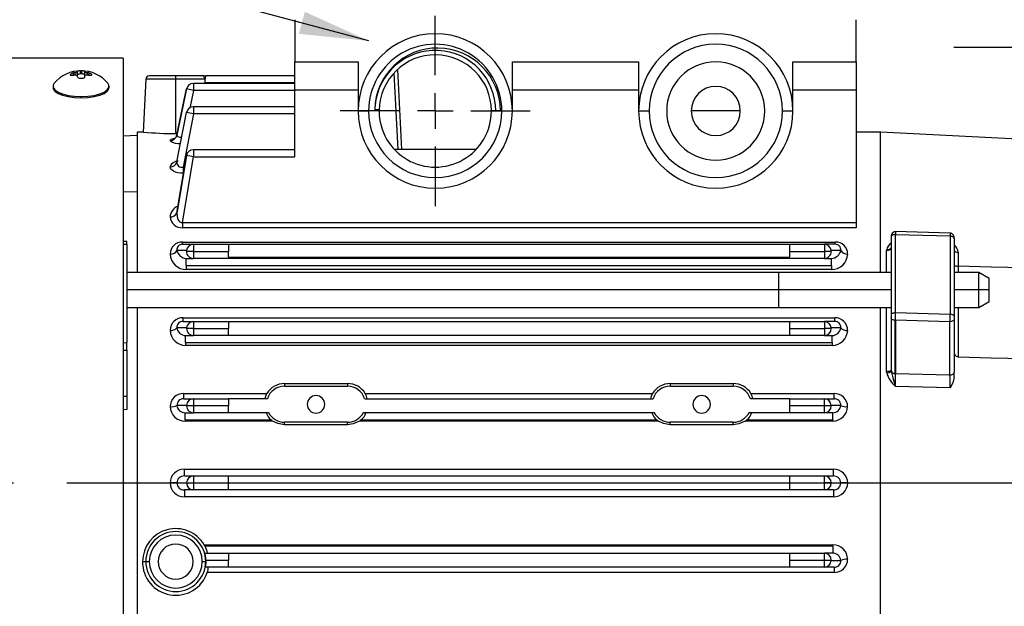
# Model space of a CAD drawing. Header units: inches. Extents: x 0 to 33, y 0 to 25.5.
# Tile 4 of 18: x 7.2 to 12.7, y 8 to 11.3. Entities that reach past the tile are written whole.
import ezdxf

# ---------------------------------------------------------------- set-up
doc = ezdxf.new("R2010")
doc.units = ezdxf.units.IN
doc.header["$LTSCALE"] = 3
doc.header["$MEASUREMENT"] = 0
doc.linetypes.add('CENTERX2', pattern=[0.8, 0.5, -0.1, 0.1, -0.1])
doc.layers.add('CENTER', color=40, linetype='CENTERX2')
doc.layers.add('DIMENSIONS', color=140, linetype='Continuous', lineweight=25)
doc.layers.add('TEXT', color=140, linetype='Continuous', lineweight=25)
doc.styles.add('SLDTEXTSTYLE0', font='TXT', dxfattribs={"width": 0.7})
doc.dimstyles.new('SLDDIMSTYLE0', dxfattribs={"dimtxt": 0.208333, "dimasz": 0.39, "dimexe": 0, "dimexo": 0.0625, "dimgap": 0.052083, "dimtad": 0, "dimtih": 1, "dimtoh": 1, "dimrnd": 1e-09, "dimdsep": 46, "dimtxsty": 'SLDTEXTSTYLE0', "dimsah": 1, "dimcen": 0.09, "dimadec": 0, "dimazin": 2, "dimtfac": 1, "dimtmove": 0, "dimatfit": 0, "dimfxl": 0, "dimfrac": 2, "dimtolj": 1, "dimtzin": 12, "dimarcsym": 0})
doc.dimstyles.new('SLDDIMSTYLE1', dxfattribs={"dimtxt": 0.208333, "dimasz": 0.39, "dimexe": 0, "dimexo": 0.0625, "dimgap": 0.052083, "dimtad": 0, "dimtih": 1, "dimtoh": 1, "dimrnd": 1e-09, "dimzin": 12, "dimdsep": 46, "dimtxsty": 'SLDTEXTSTYLE0', "dimsah": 1, "dimcen": 0.09, "dimadec": 0, "dimazin": 3, "dimtfac": 1, "dimtofl": 0, "dimtmove": 0, "dimatfit": 3, "dimfxl": 0, "dimfrac": 2, "dimtolj": 1, "dimtzin": 12, "dimarcsym": 0})
doc.dimstyles.new('SLDDIMSTYLE3', dxfattribs={"dimtxt": 0.18, "dimasz": 0.39, "dimexe": 0, "dimexo": 0.0625, "dimgap": 0, "dimtad": 0, "dimtih": 1, "dimtoh": 1, "dimdec": 0, "dimrnd": 1e-09, "dimzin": 0, "dimdsep": 46, "dimtxsty": 'Standard', "dimsah": 1, "dimcen": 0.09, "dimadec": 0, "dimazin": 0, "dimtfac": 0.39, "dimtdec": 0, "dimtofl": 0, "dimtmove": 0, "dimatfit": 3, "dimfxl": 0, "dimfrac": 2, "dimtolj": 1, "dimtzin": 0, "dimarcsym": 0})

# ---------------------------------------------------------------- blocks, each defined once
blk = doc.blocks.new('_D_5')
at = {"layer": 'DIMENSIONS'}
for p, q in [((5.3026, 11.2104), (5.3026, 15.2974)), ((13.9837, 11.2704), (13.9837, 15.2974)), ((5.3026, 14.9224), (8.9646, 14.9224)), ((9.2469, 14.9219), (9.1769, 14.9219)), ((9.1769, 14.9219), (9.1769, 14.5906)), ((10.0394, 14.9219), (10.1094, 14.9219)), ((10.1094, 14.9219), (10.1094, 14.5906)), ((13.9837, 14.9224), (10.3217, 14.9224)), ((9.1769, 14.5906), (9.2469, 14.5906)), ((10.1094, 14.5906), (10.0394, 14.5906)), ((13.9837, 9.105), (13.9837, 11.0904)), ((5.3026, 10.5535), (5.3026, 11.0304))]:
    blk.add_line(p, q, dxfattribs=at)
for points in [[(5.3026, 14.9224), (5.6926, 14.8624), (5.6926, 14.9824)], [(13.9837, 14.9224), (13.5937, 14.9824), (13.5937, 14.8624)]]:
    blk.add_solid(points, dxfattribs=at)
at = {"layer": 'DIMENSIONS', "char_height": 0.20833, "attachment_point": 1, "style": 'SLDTEXTSTYLE0'}
for s, insert in [('8.68', (9.3335, 15.2371)), ('220.5', (9.2469, 14.8592))]:
    blk.add_mtext(s, dxfattribs=dict(at, insert=insert))
blk = doc.blocks.new('_D_7')
at = {"layer": 'DIMENSIONS'}
for p, q in [((8.7278, 11.4869), (8.7278, 14.2546)), ((13.0782, 11.2704), (13.0782, 14.2546)), ((8.7278, 13.8796), (10.2244, 13.8796)), ((10.5067, 13.8791), (10.4367, 13.8791)), ((10.4367, 13.8791), (10.4367, 13.5478)), ((11.2992, 13.8791), (11.3692, 13.8791)), ((11.3692, 13.8791), (11.3692, 13.5478)), ((13.0782, 13.8796), (11.5815, 13.8796)), ((10.4367, 13.5478), (10.5067, 13.5478)), ((11.3692, 13.5478), (11.2992, 13.5478)), ((13.0782, 10.6602), (13.0782, 11.0904))]:
    blk.add_line(p, q, dxfattribs=at)
for points in [[(8.7278, 13.8796), (9.1178, 13.8196), (9.1178, 13.9396)], [(13.0782, 13.8796), (12.6882, 13.9396), (12.6882, 13.8196)]]:
    blk.add_solid(points, dxfattribs=at)
at = {"layer": 'DIMENSIONS', "char_height": 0.20833, "attachment_point": 1, "style": 'SLDTEXTSTYLE0'}
for s, insert in [('4.35', (10.5934, 14.1943)), ('110.5', (10.5067, 13.8164))]:
    blk.add_mtext(s, dxfattribs=dict(at, insert=insert))
blk = doc.blocks.new('_D_8')
at = {"layer": 'DIMENSIONS'}
for p, q in [((13.0782, 11.2704), (13.0782, 13.2642)), ((13.9837, 11.2704), (13.9837, 13.2642)), ((13.0782, 12.8892), (12.3282, 12.8892)), ((13.2213, 12.8888), (13.1513, 12.8888)), ((13.1513, 12.8888), (13.1513, 12.5574)), ((13.8405, 12.8888), (13.9105, 12.8888)), ((13.9105, 12.8888), (13.9105, 12.5574)), ((13.9837, 12.8892), (14.7337, 12.8892)), ((13.1513, 12.5574), (13.2213, 12.5574)), ((13.9105, 12.5574), (13.8405, 12.5574)), ((13.0782, 10.6602), (13.0782, 11.0904)), ((13.9837, 9.105), (13.9837, 11.0904))]:
    blk.add_line(p, q, dxfattribs=at)
for points in [[(13.0782, 12.8892), (12.6882, 12.9492), (12.6882, 12.8292)], [(13.9837, 12.8892), (14.3737, 12.8292), (14.3737, 12.9492)]]:
    blk.add_solid(points, dxfattribs=at)
at = {"layer": 'DIMENSIONS', "char_height": 0.20833, "attachment_point": 1, "style": 'SLDTEXTSTYLE0'}
for s, insert in [('0.91', (13.2213, 13.204)), ('23.0', (13.2213, 12.826))]:
    blk.add_mtext(s, dxfattribs=dict(at, insert=insert))
blk = doc.blocks.new('_D_9')
at = {"layer": 'DIMENSIONS'}
for p, q in [((13.1766, 9.1641), (13.1766, 11.5554)), ((13.8853, 9.1641), (13.8853, 11.5554)), ((13.1766, 11.1804), (12.4266, 11.1804)), ((13.8853, 11.1804), (14.6634, 11.1804)), ((14.9457, 11.18), (14.8758, 11.18)), ((14.8758, 11.18), (14.8758, 10.8487)), ((15.565, 11.18), (15.6349, 11.18)), ((15.6349, 11.18), (15.6349, 10.8487)), ((14.8758, 10.8487), (14.9457, 10.8487)), ((15.6349, 10.8487), (15.565, 10.8487))]:
    blk.add_line(p, q, dxfattribs=at)
for points in [[(13.1766, 11.1804), (12.7866, 11.2404), (12.7866, 11.1204)], [(13.8853, 11.1804), (14.2753, 11.1204), (14.2753, 11.2404)]]:
    blk.add_solid(points, dxfattribs=at)
at = {"layer": 'DIMENSIONS', "char_height": 0.20833, "attachment_point": 1, "style": 'SLDTEXTSTYLE0'}
for s, insert in [('0.71', (14.9457, 11.4952)), ('18.0', (14.9457, 11.1172))]:
    blk.add_mtext(s, dxfattribs=dict(at, insert=insert))
blk = doc.blocks.new('SW_CENTERMARKSYMBOL_0')
at = {"layer": 'CENTER', "color": 0}
for p, q in [((0, 0.2), (0, 0.5331)), ((0, 0), (0, 0.1)), ((-0.2, 0), (-0.5331, 0)), ((0, 0), (-0.1, 0)), ((0, 0), (0, -0.1)), ((0, 0), (0.1, 0)), ((0.2, 0), (0.5331, 0)), ((0, -0.2), (0, -0.5331))]:
    blk.add_line(p, q, dxfattribs=at)

msp = doc.modelspace()

# ---------------------------------------------------------------- linework, layer by layer
for p, q in [((8.7278, 11.3369), (8.7278, 11.1007)), ((11.8774, 11.1007), (11.8774, 11.3369)), ((7.7632, 11.1204), (5.7149, 11.1204)), ((7.7632, 11.1204), (7.7632, 6.4444)), ((8.7278, 11.1007), (9.0821, 11.1007)), ((8.7278, 10.9422), (8.7278, 11.1007)), ((9.0821, 11.1007), (9.0821, 10.8251)), ((9.303, 11.0574), (9.3265, 10.6086)), ((9.9483, 11.1007), (10.6569, 11.1007)), ((9.9483, 10.8251), (9.9483, 11.1007)), ((10.6569, 11.1007), (10.6569, 10.8251)), ((11.5231, 11.1007), (11.8774, 11.1007)), ((11.5231, 10.8251), (11.5231, 11.1007)), ((11.8774, 11.1007), (11.8774, 10.9422)), ((7.4679, 11.0269), (7.4679, 11.0298)), ((7.4837, 11.0242), (7.4837, 11.0386)), ((7.4916, 11.0401), (7.4916, 11.0257)), ((7.5073, 11.0458), (7.5073, 11.0472)), ((7.5073, 11.0241), (7.5073, 11.0458)), ((7.5073, 11.0156), (7.5073, 11.02)), ((7.5231, 11.0499), (7.5309, 11.0499)), ((7.5231, 11.0327), (7.5231, 11.0499)), ((7.5309, 11.0327), (7.5231, 11.0327)), ((7.5309, 11.0068), (7.5231, 11.0068)), ((7.5309, 11.0327), (7.5309, 11.0499)), ((7.5467, 11.0472), (7.5467, 11.0458)), ((7.5467, 11.0458), (7.5467, 11.0241)), ((7.5467, 11.02), (7.5467, 11.0156)), ((7.5624, 11.0257), (7.5624, 11.0401)), ((7.5703, 11.0386), (7.5703, 11.0242)), ((7.586, 11.0298), (7.586, 11.0269)), ((7.8902, 11.0033), (7.8747, 10.7069)), ((8.0585, 11.0033), (7.8902, 11.0033)), ((8.0585, 11.022), (7.9098, 11.022)), ((8.0585, 11.0033), (8.0585, 11.022)), ((8.2042, 11.022), (8.0585, 11.022)), ((8.0585, 10.6984), (8.0585, 11.0033)), ((8.2234, 11.0033), (8.0585, 11.0033)), ((8.2193, 11.022), (8.2042, 11.022)), ((8.7278, 11.022), (8.2258, 11.022)), ((9.3068, 10.6086), (9.2843, 11.0378)), ((7.3695, 10.9635), (7.3695, 10.9562)), ((7.6845, 10.9562), (7.6845, 10.9635)), ((8.1188, 10.9485), (8.0648, 10.6888)), ((8.0651, 10.6903), (8.1188, 10.9485)), ((8.1573, 10.9404), (8.1188, 10.9485)), ((8.7278, 10.9798), (8.1573, 10.9798)), ((8.1573, 10.9798), (8.1573, 10.9404)), ((8.2234, 10.9798), (8.2232, 10.9826)), ((8.7278, 10.9826), (8.2232, 10.9826)), ((7.527, 10.8987), (7.527, 10.9061)), ((8.1573, 10.9404), (8.1367, 10.8415)), ((8.7278, 10.9404), (8.1573, 10.9404)), ((9.0821, 10.9422), (8.7278, 10.9422)), ((8.7278, 10.5683), (8.7278, 10.9422)), ((10.6569, 10.9422), (9.9483, 10.9422)), ((11.8774, 10.9422), (11.5231, 10.9422)), ((11.8774, 10.9422), (11.8774, 10.1989)), ((8.7278, 10.8481), (8.1573, 10.8481)), ((8.1573, 10.8481), (8.1573, 10.8087)), ((8.0651, 10.5392), (8.1188, 10.8163)), ((8.1573, 10.8087), (8.0995, 10.5102)), ((8.1573, 10.8087), (8.1188, 10.8163)), ((8.7278, 10.8087), (8.1573, 10.8087)), ((9.0821, 10.8251), (9.1412, 10.8251)), ((9.1755, 10.8331), (9.2003, 10.8325)), ((9.2003, 10.8325), (9.2002, 10.8251)), ((9.8813, 10.8251), (9.8301, 10.8251)), ((9.8892, 10.8251), (9.9483, 10.8251)), ((10.6569, 10.8251), (10.716, 10.8251)), ((11.09, 10.8251), (10.9522, 10.8251)), ((11.2278, 10.8251), (11.09, 10.8251)), ((11.464, 10.8251), (11.5231, 10.8251)), ((7.842, 10.6873), (7.7632, 10.6846)), ((7.877, 10.707), (7.842, 10.707)), ((7.842, 10.707), (7.842, 9.9196)), ((8.0668, 10.6984), (8.0585, 10.6984)), ((12.0152, 10.707), (11.8774, 10.707)), ((12.823, 10.6647), (12.0152, 10.707)), ((12.0152, 9.9196), (12.0152, 10.707)), ((8.0651, 10.2541), (8.1188, 10.5749)), ((8.1188, 10.5749), (8.0679, 10.2712)), ((8.0958, 10.1989), (8.1573, 10.5683)), ((8.119, 10.5749), (8.1186, 10.575)), ((8.1573, 10.5683), (8.1188, 10.5749)), ((8.7278, 10.6076), (8.1573, 10.6076)), ((8.1573, 10.6076), (8.1573, 10.5683)), ((8.1573, 10.5683), (8.7278, 10.5683)), ((9.7423, 10.6086), (9.2871, 10.6086)), ((8.0678, 10.5478), (8.0651, 10.5392)), ((8.0995, 10.5102), (8.0995, 10.4754)), ((8.0995, 10.5102), (8.108, 10.5102)), ((8.1022, 10.4754), (8.0995, 10.4754)), ((7.7632, 10.3706), (7.842, 10.3729)), ((8.0685, 10.2711), (8.0651, 10.2541)), ((8.0958, 10.1989), (11.8774, 10.1989)), ((8.0958, 10.1989), (8.0958, 10.1703)), ((11.8774, 10.1989), (11.8774, 10.1703)), ((11.8774, 10.1703), (8.0958, 10.1703)), ((12.0742, 10.118), (12.0742, 9.6828)), ((12.4075, 10.1399), (12.0964, 10.1481)), ((12.0991, 10.1319), (12.4057, 10.1239)), ((7.7829, 10.0927), (7.7632, 10.0926)), ((7.7829, 10.0757), (7.7632, 10.0755)), ((7.7829, 10.0757), (7.7829, 10.0924)), ((7.7829, 10.0757), (7.7829, 9.5259)), ((8.0958, 10.0894), (11.7613, 10.0894)), ((8.0958, 10.0771), (8.0958, 10.0894)), ((8.0958, 10.0771), (8.1573, 10.0771)), ((8.1573, 10.0771), (8.1573, 10.0377)), ((8.1573, 10.0771), (8.3538, 10.0771)), ((8.3538, 10.0771), (8.3538, 10.0377)), ((8.3538, 10.0771), (11.5034, 10.0771)), ((11.5034, 10.0771), (11.5034, 10.0377)), ((11.5034, 10.0771), (11.6998, 10.0771)), ((11.6998, 10.0771), (11.6998, 10.0377)), ((11.7613, 10.0771), (11.6998, 10.0771)), ((11.7613, 10.0771), (11.7613, 10.0894)), ((12.4281, 10.1099), (12.4281, 9.6748)), ((8.1188, 10.0425), (8.0651, 10.0431)), ((8.1188, 10.0425), (8.1185, 10.0377)), ((8.1573, 10.0377), (8.1185, 10.0377)), ((8.1573, 10.0377), (8.1573, 9.9984)), ((8.1573, 10.0377), (8.3538, 10.0377)), ((8.3538, 10.0054), (8.3538, 10.0377)), ((8.3538, 10.0054), (11.5034, 10.0054)), ((11.5034, 10.0377), (11.5034, 10.0054)), ((11.5034, 10.0377), (11.6998, 10.0377)), ((11.6998, 10.0377), (11.6998, 9.9984)), ((11.792, 10.0431), (11.7383, 10.0425)), ((11.7386, 10.0377), (11.7383, 10.0425)), ((12.0494, 10.0415), (12.0497, 10.046)), ((12.0494, 9.9196), (12.0494, 10.0415)), ((12.4505, 10.0323), (12.4505, 9.9546)), ((8.1175, 9.9984), (8.1573, 9.9984)), ((8.1175, 9.959), (8.1175, 9.9984)), ((8.1175, 9.959), (11.7397, 9.959)), ((8.1175, 9.959), (8.1175, 9.9351)), ((11.6998, 9.9984), (8.1573, 9.9984)), ((11.6998, 9.9984), (11.7397, 9.9984)), ((11.7397, 9.959), (11.7397, 9.9984)), ((11.7397, 9.959), (11.7397, 9.9351)), ((12.4505, 9.9546), (12.4507, 9.9546)), ((12.4507, 9.9546), (12.4506, 9.9196)), ((11.4443, 9.9196), (7.7829, 9.9196)), ((11.7397, 9.9351), (8.1175, 9.9351)), ((12.0742, 9.9196), (11.4443, 9.9196)), ((11.4443, 9.8212), (11.4443, 9.9196)), ((12.5664, 9.9196), (12.4281, 9.9196)), ((12.6254, 9.8855), (12.5664, 9.9196)), ((12.5664, 9.8212), (12.5664, 9.9196)), ((12.6254, 9.8212), (12.6254, 9.8855)), ((11.4443, 9.8212), (7.7829, 9.8212)), ((11.4443, 9.7228), (11.4443, 9.8212)), ((12.0742, 9.8212), (11.4443, 9.8212)), ((12.5664, 9.8212), (12.4281, 9.8212)), ((12.5664, 9.7228), (12.5664, 9.8212)), ((12.6254, 9.8212), (12.5664, 9.8212)), ((12.6254, 9.7569), (12.6254, 9.8212)), ((12.5664, 9.7228), (12.6254, 9.7569)), ((7.7829, 9.7228), (11.4443, 9.7228)), ((7.842, 9.7228), (7.842, 8.7385)), ((11.4443, 9.7228), (12.0742, 9.7228)), ((12.0152, 8.7385), (12.0152, 9.7228)), ((12.0494, 9.3628), (12.0494, 9.7228)), ((12.0742, 9.6828), (12.0742, 9.6663)), ((12.4057, 9.6843), (12.0991, 9.6923)), ((12.4281, 9.7228), (12.5664, 9.7228)), ((12.4281, 9.6748), (12.4281, 9.6583)), ((8.0995, 9.6649), (11.7576, 9.6649)), ((8.0995, 9.644), (8.0995, 9.6649)), ((8.0995, 9.644), (8.1573, 9.644)), ((8.1573, 9.644), (8.1573, 9.6047)), ((8.1573, 9.644), (8.3538, 9.644)), ((8.3538, 9.644), (8.3538, 9.6047)), ((8.3538, 9.644), (11.5034, 9.644)), ((11.5034, 9.644), (11.5034, 9.6047)), ((11.5034, 9.644), (11.6998, 9.644)), ((11.6998, 9.644), (11.6998, 9.6047)), ((11.7576, 9.644), (11.6998, 9.644)), ((11.7576, 9.644), (11.7576, 9.6649)), ((12.0742, 9.6663), (12.0742, 9.3703)), ((12.0979, 9.3526), (12.0979, 9.6512)), ((12.4049, 9.6431), (12.0983, 9.6512)), ((12.0983, 9.6512), (12.0983, 9.3526)), ((12.4049, 9.3442), (12.4049, 9.6431)), ((12.4281, 9.6583), (12.4281, 9.3593)), ((8.1188, 9.6078), (8.0651, 9.6082)), ((8.1139, 9.5653), (8.1573, 9.5653)), ((8.1139, 9.5259), (8.1139, 9.5653)), ((8.1188, 9.6078), (8.1187, 9.6047)), ((8.1573, 9.6047), (8.1187, 9.6047)), ((8.1573, 9.6047), (8.1573, 9.5653)), ((8.1573, 9.6047), (8.3538, 9.6047)), ((11.6998, 9.5653), (8.1573, 9.5653)), ((8.3538, 9.5682), (8.3538, 9.6047)), ((8.3538, 9.5682), (11.5034, 9.5682)), ((11.5034, 9.6047), (11.5034, 9.5682)), ((11.5034, 9.6047), (11.6998, 9.6047)), ((11.7385, 9.6047), (11.6998, 9.6047)), ((11.6998, 9.6047), (11.6998, 9.5653)), ((11.6998, 9.5653), (11.7432, 9.5653)), ((11.792, 9.6082), (11.7383, 9.6078)), ((11.7385, 9.6047), (11.7383, 9.6078)), ((11.7432, 9.5259), (11.7432, 9.5653)), ((7.7632, 9.5254), (7.7829, 9.5259)), ((7.7829, 9.4835), (7.7829, 9.5259)), ((8.1139, 9.5259), (11.7432, 9.5259)), ((8.1139, 9.5259), (8.1139, 9.5105)), ((11.7432, 9.5105), (8.1139, 9.5105)), ((11.7432, 9.5259), (11.7432, 9.5105)), ((7.7632, 9.483), (7.7829, 9.4835)), ((7.7829, 9.4835), (7.7829, 9.2251)), ((12.0497, 9.357), (12.0494, 9.3628)), ((12.0742, 9.3703), (12.0744, 9.3661)), ((12.0983, 9.3526), (12.4049, 9.3442)), ((12.4281, 9.3316), (12.4281, 9.3593)), ((8.6687, 9.2963), (8.6687, 9.2811)), ((8.6687, 9.2963), (9.0231, 9.2963)), ((9.0231, 9.2963), (9.0231, 9.2811)), ((10.8341, 9.2963), (10.8341, 9.2811)), ((10.8341, 9.2963), (11.1884, 9.2963)), ((11.1884, 9.2963), (11.1884, 9.2811)), ((8.1032, 9.2403), (8.5698, 9.2403)), ((8.1032, 9.211), (8.1032, 9.2403)), ((8.6687, 9.2811), (9.0231, 9.2811)), ((9.122, 9.2403), (10.7352, 9.2403)), ((10.8341, 9.2811), (11.1884, 9.2811)), ((11.2873, 9.2403), (11.754, 9.2403)), ((11.754, 9.211), (11.754, 9.2403)), ((12.4057, 9.2719), (12.0991, 9.2803)), ((7.7632, 9.2245), (7.7829, 9.2251)), ((7.7829, 9.2251), (7.7829, 9.1498)), ((8.1032, 9.211), (8.1573, 9.211)), ((8.1573, 9.211), (8.1573, 9.1716)), ((8.1573, 9.211), (8.3538, 9.211)), ((8.3538, 9.211), (8.3538, 9.1716)), ((8.5728, 9.211), (8.3538, 9.211)), ((9.119, 9.211), (10.7381, 9.211)), ((11.5034, 9.211), (11.2843, 9.211)), ((11.5034, 9.211), (11.5034, 9.1716)), ((11.5034, 9.211), (11.6998, 9.211)), ((11.6998, 9.1716), (11.6998, 9.211)), ((11.6998, 9.211), (11.754, 9.211)), ((7.7829, 9.1498), (7.7632, 9.1493)), ((8.1188, 9.1732), (8.0651, 9.1734)), ((8.1104, 9.1322), (8.1573, 9.1322)), ((8.1104, 9.0928), (8.1104, 9.1322)), ((8.1188, 9.1732), (8.1188, 9.1716)), ((8.1573, 9.1716), (8.1188, 9.1716)), ((8.1573, 9.1716), (8.1573, 9.1322)), ((8.3538, 9.1716), (8.1573, 9.1716)), ((8.5797, 9.1322), (8.1573, 9.1322)), ((8.3538, 9.1329), (8.3538, 9.1716)), ((8.3538, 9.1329), (8.5798, 9.1329)), ((8.5797, 9.1322), (8.5798, 9.1329)), ((9.112, 9.1329), (10.7452, 9.1329)), ((9.112, 9.1329), (9.1121, 9.1322)), ((10.7451, 9.1322), (9.1121, 9.1322)), ((10.7451, 9.1322), (10.7452, 9.1329)), ((11.2773, 9.1329), (11.5034, 9.1329)), ((11.2773, 9.1329), (11.2774, 9.1322)), ((11.6998, 9.1322), (11.2774, 9.1322)), ((11.5034, 9.1716), (11.5034, 9.1329)), ((11.6998, 9.1716), (11.5034, 9.1716)), ((11.7384, 9.1716), (11.6998, 9.1716)), ((11.6998, 9.1322), (11.6998, 9.1716)), ((11.7468, 9.1322), (11.6998, 9.1322)), ((11.792, 9.1734), (11.7383, 9.1732)), ((11.7384, 9.1716), (11.7383, 9.1732)), ((11.7468, 9.0928), (11.7468, 9.1322)), ((8.1104, 9.0928), (8.5935, 9.0928)), ((8.1104, 9.0928), (8.1104, 9.0859)), ((8.6024, 9.0859), (8.1104, 9.0859)), ((8.5935, 9.0928), (8.6024, 9.0859)), ((9.0231, 9.0794), (8.6687, 9.0794)), ((8.6687, 9.0649), (8.6687, 9.0794)), ((9.0231, 9.0649), (9.0231, 9.0794)), ((9.0894, 9.0859), (9.0983, 9.0928)), ((10.7677, 9.0859), (9.0894, 9.0859)), ((9.0983, 9.0928), (10.7588, 9.0928)), ((10.7588, 9.0928), (10.7677, 9.0859)), ((11.1884, 9.0794), (10.8341, 9.0794)), ((10.8341, 9.0649), (10.8341, 9.0794)), ((11.1884, 9.0649), (11.1884, 9.0794)), ((11.2548, 9.0859), (11.2636, 9.0928)), ((11.7468, 9.0859), (11.2548, 9.0859)), ((11.2636, 9.0928), (11.7468, 9.0928)), ((11.7468, 9.0928), (11.7468, 9.0859)), ((9.0231, 9.0649), (8.6687, 9.0649)), ((11.1884, 9.0649), (10.8341, 9.0649)), ((8.1068, 8.7779), (8.1068, 8.8157)), ((8.1068, 8.8157), (11.7504, 8.8157)), ((11.7504, 8.7779), (11.7504, 8.8157)), ((7.842, 8.7385), (8.0266, 8.7385)), ((7.842, 8.7385), (7.842, 6.77)), ((8.0651, 8.7385), (8.0266, 8.7385)), ((8.1068, 8.7779), (8.1573, 8.7779)), ((8.1188, 8.7385), (8.1573, 8.7385)), ((8.1573, 8.7779), (8.1573, 8.7385)), ((8.1573, 8.7779), (8.3538, 8.7779)), ((8.1573, 8.7385), (8.1573, 8.6991)), ((8.1573, 8.7385), (8.3538, 8.7385)), ((8.3538, 8.7385), (8.3538, 8.7779)), ((8.3538, 8.7779), (11.5034, 8.7779)), ((8.3538, 8.6991), (8.3538, 8.7385)), ((8.3538, 8.7385), (11.5034, 8.7385)), ((11.5034, 8.7779), (11.5034, 8.7385)), ((11.5034, 8.7779), (11.6998, 8.7779)), ((11.5034, 8.7385), (11.6998, 8.7385)), ((11.5034, 8.7385), (11.5034, 8.6991)), ((11.6998, 8.7385), (11.6998, 8.7779)), ((11.6998, 8.7779), (11.7504, 8.7779)), ((11.6998, 8.6991), (11.6998, 8.7385)), ((11.7383, 8.7385), (11.6998, 8.7385)), ((11.8305, 8.7385), (11.792, 8.7385)), ((11.8305, 8.7385), (12.0152, 8.7385)), ((12.0152, 6.77), (12.0152, 8.7385)), ((12.0152, 8.7385), (12.823, 8.7385)), ((8.1573, 8.6991), (8.1068, 8.6991)), ((8.1068, 8.6991), (8.1068, 8.6613)), ((8.3538, 8.6991), (8.1573, 8.6991)), ((11.5034, 8.6991), (8.3538, 8.6991)), ((11.6998, 8.6991), (11.5034, 8.6991)), ((11.7504, 8.6991), (11.6998, 8.6991)), ((11.7504, 8.6991), (11.7504, 8.6613)), ((11.7504, 8.6613), (8.1068, 8.6613)), ((8.2226, 8.3842), (8.2188, 8.3911)), ((8.2188, 8.3911), (11.7468, 8.3911)), ((11.7468, 8.3842), (8.2226, 8.3842)), ((11.7468, 8.3842), (11.7468, 8.3911)), ((11.7468, 8.3842), (11.7468, 8.3448)), ((7.872, 8.2978), (7.8902, 8.2978)), ((7.8902, 8.2978), (7.9098, 8.2978)), ((8.2071, 8.2978), (8.2268, 8.2978)), ((8.2235, 8.3448), (11.6998, 8.3448)), ((8.2268, 8.2978), (8.2281, 8.2978)), ((8.2279, 8.3054), (8.2281, 8.2978)), ((8.2279, 8.3054), (8.3538, 8.3054)), ((8.3538, 8.3441), (8.3538, 8.3054)), ((8.3538, 8.3441), (11.5034, 8.3441)), ((8.3538, 8.2661), (8.3538, 8.3054)), ((11.5034, 8.3441), (11.5034, 8.3054)), ((11.5034, 8.3054), (11.6998, 8.3054)), ((11.5034, 8.3054), (11.5034, 8.2661)), ((11.6998, 8.3054), (11.6998, 8.3448)), ((11.7468, 8.3448), (11.6998, 8.3448)), ((11.6998, 8.3054), (11.7384, 8.3054)), ((11.6998, 8.2661), (11.6998, 8.3054)), ((11.7383, 8.3039), (11.7384, 8.3054)), ((11.7383, 8.3039), (11.792, 8.3037)), ((8.3538, 8.2661), (8.2271, 8.2661)), ((11.754, 8.2367), (8.2355, 8.2367)), ((11.5034, 8.2661), (8.3538, 8.2661)), ((11.6998, 8.2661), (11.5034, 8.2661)), ((11.754, 8.2661), (11.6998, 8.2661)), ((11.754, 8.2661), (11.754, 8.2367))]:
    msp.add_line(p, q)
at = {"flags": 128}
for points in [[(7.4837, 11.0242), (7.4784, 11.0234), (7.4737, 11.0235), (7.4702, 11.0243), (7.4683, 11.0258), (7.4679, 11.0269)], [(7.5073, 11.02), (7.5065, 11.0226), (7.5039, 11.0246), (7.5001, 11.0258), (7.4955, 11.0261), (7.4916, 11.0257)], [(7.5231, 11.0327), (7.52, 11.0326), (7.517, 11.0323), (7.5143, 11.0317), (7.5119, 11.031), (7.51, 11.0302), (7.5085, 11.0292), (7.5076, 11.0281), (7.5073, 11.027)], [(7.5231, 11.0068), (7.518, 11.0072), (7.5134, 11.0085), (7.5099, 11.0106), (7.5078, 11.0134), (7.5073, 11.0156)], [(7.5467, 11.027), (7.5464, 11.0281), (7.5455, 11.0292), (7.544, 11.0302), (7.5421, 11.031), (7.5397, 11.0317), (7.537, 11.0323), (7.534, 11.0326), (7.5309, 11.0327)], [(7.5467, 11.0156), (7.5458, 11.0126), (7.5431, 11.0099), (7.539, 11.0079), (7.5341, 11.0069), (7.5309, 11.0068)], [(7.5624, 11.0257), (7.5573, 11.0261), (7.5527, 11.0256), (7.5492, 11.0241), (7.5472, 11.022), (7.5467, 11.02)], [(7.5703, 11.0386), (7.5756, 11.0371), (7.5803, 11.0352), (7.5838, 11.033), (7.5857, 11.0309), (7.586, 11.0298)], [(7.586, 11.0269), (7.5852, 11.0251), (7.5828, 11.0239), (7.579, 11.0234), (7.5742, 11.0236), (7.5703, 11.0242)], [(8.2232, 10.9826), (8.223, 10.9954), (8.2234, 11.0033)], [(7.3695, 10.9562), (7.3707, 10.9493), (7.3797, 10.9358), (7.3974, 10.9235), (7.4226, 10.9132), (7.4538, 10.9053), (7.4893, 10.9004), (7.527, 10.8987)], [(7.3765, 10.9804), (7.3707, 10.9704), (7.3707, 10.9566), (7.3797, 10.9431), (7.3974, 10.9309), (7.4226, 10.9205), (7.4538, 10.9126), (7.4893, 10.9077), (7.527, 10.9061)], [(7.527, 10.9061), (7.5647, 10.9077), (7.6002, 10.9126), (7.6314, 10.9205), (7.6566, 10.9309), (7.6742, 10.9431), (7.6833, 10.9566), (7.6833, 10.9704), (7.6775, 10.9804)], [(7.527, 10.8987), (7.5647, 10.9004), (7.6002, 10.9053), (7.6314, 10.9132), (7.6566, 10.9235), (7.6742, 10.9358), (7.6833, 10.9493), (7.6845, 10.9562)], [(8.0266, 10.6599), (8.0283, 10.6633), (8.0332, 10.6665), (8.0515, 10.6717), (8.0543, 10.6721)], [(8.0651, 10.6903), (8.0674, 10.6844), (8.0707, 10.682), (8.0753, 10.6802), (8.0812, 10.679), (8.0879, 10.6786), (8.0924, 10.6788)], [(8.0995, 10.4754), (8.0846, 10.4762), (8.0705, 10.4783), (8.0577, 10.4818), (8.0466, 10.4865), (8.0316, 10.4981), (8.0266, 10.5111)], [(8.0651, 10.2541), (8.0655, 10.234), (8.0704, 10.2157), (8.0749, 10.2082), (8.0807, 10.2024), (8.0841, 10.2005), (8.0879, 10.1992), (8.0917, 10.1987), (8.0958, 10.1989)], [(12.0986, 10.1478), (12.0942, 10.1476), (12.0897, 10.1465), (12.0853, 10.1443), (12.0814, 10.1408), (12.0783, 10.136), (12.076, 10.1301), (12.0747, 10.1238), (12.0742, 10.118)], [(12.0991, 10.1319), (12.0943, 10.1318), (12.0897, 10.1311), (12.0854, 10.1298), (12.0816, 10.1281), (12.0785, 10.126), (12.0762, 10.1235), (12.0747, 10.1208), (12.0742, 10.118)], [(12.0983, 10.1475), (12.0986, 10.1478), (12.0988, 10.1452), (12.099, 10.1397), (12.0991, 10.1319)], [(12.0991, 9.6923), (12.0991, 9.919), (12.0991, 10.1319)], [(12.4049, 10.1394), (12.4052, 10.1398), (12.4054, 10.1371), (12.4056, 10.1317), (12.4057, 10.1239)], [(12.4281, 10.1099), (12.4277, 10.1169), (12.4265, 10.1236), (12.4244, 10.1289), (12.4214, 10.1329), (12.4196, 10.1345), (12.4177, 10.1359), (12.4157, 10.1371), (12.4136, 10.1382), (12.4093, 10.1395), (12.4052, 10.1398)], [(12.4057, 10.1239), (12.4057, 9.9109), (12.4057, 9.6843)], [(12.4057, 10.1239), (12.4101, 10.1235), (12.4143, 10.1226), (12.4182, 10.1213), (12.4216, 10.1195), (12.4244, 10.1175), (12.4264, 10.1151), (12.4277, 10.1126), (12.4281, 10.1099)], [(11.7386, 10.0377), (11.7368, 10.0377), (11.734, 10.0377), (11.73, 10.0377), (11.7252, 10.0377), (11.7195, 10.0377), (11.7133, 10.0377), (11.7067, 10.0377), (11.6998, 10.0377)], [(12.0742, 10.0571), (12.0738, 10.0539), (12.0723, 10.0509), (12.07, 10.0482), (12.0669, 10.0458), (12.0631, 10.0438), (12.0588, 10.0424), (12.0542, 10.0416), (12.0494, 10.0415)], [(12.0744, 10.0591), (12.0737, 10.0561), (12.0721, 10.0534), (12.0697, 10.0509), (12.0666, 10.0488), (12.0629, 10.0473), (12.0587, 10.0463), (12.0543, 10.0459), (12.0497, 10.046)], [(12.4281, 9.9618), (12.4287, 9.9602), (12.4302, 9.9588), (12.4343, 9.957), (12.4379, 9.956), (12.4419, 9.9553), (12.4461, 9.9548), (12.4505, 9.9546)], [(12.823, 9.9445), (12.6369, 9.9496), (12.4507, 9.9546)], [(12.0991, 9.6923), (12.0943, 9.6923), (12.0897, 9.6918), (12.0854, 9.6909), (12.0816, 9.6897), (12.0785, 9.6883), (12.0762, 9.6866), (12.0747, 9.6847), (12.0742, 9.6828)], [(12.4281, 9.6748), (12.4277, 9.6766), (12.4264, 9.6783), (12.4244, 9.6799), (12.4216, 9.6814), (12.4182, 9.6825), (12.4143, 9.6835), (12.4101, 9.684), (12.4057, 9.6843)], [(12.0979, 9.6512), (12.0933, 9.6514), (12.0888, 9.6523), (12.0847, 9.6537), (12.0812, 9.6556), (12.0782, 9.6579), (12.076, 9.6605), (12.0747, 9.6634), (12.0742, 9.6663)], [(12.4281, 9.6583), (12.4276, 9.6554), (12.4263, 9.6526), (12.4242, 9.65), (12.4213, 9.6477), (12.4178, 9.6458), (12.4138, 9.6444), (12.4094, 9.6435), (12.4049, 9.6431)], [(12.4507, 9.4458), (12.6369, 9.441), (12.823, 9.4362)], [(12.0742, 9.3703), (12.0738, 9.3688), (12.0723, 9.3674), (12.07, 9.366), (12.0669, 9.3649), (12.0631, 9.364), (12.0588, 9.3633), (12.0542, 9.3629), (12.0494, 9.3628)], [(12.0744, 9.3661), (12.0834, 9.328), (12.0991, 9.2803)], [(12.4049, 9.3442), (12.4094, 9.3445), (12.4138, 9.3454), (12.4178, 9.3468), (12.4213, 9.3487), (12.4242, 9.351), (12.4263, 9.3536), (12.4276, 9.3564), (12.4281, 9.3593)], [(12.4281, 9.3316), (12.4207, 9.3005), (12.4057, 9.2719)], [(8.6687, 9.0649), (8.631, 9.0712), (8.6024, 9.0859)], [(9.0894, 9.0859), (9.0549, 9.0694), (9.0231, 9.0649)], [(10.8341, 9.0649), (10.7963, 9.0712), (10.7677, 9.0859)], [(11.2548, 9.0859), (11.2203, 9.0694), (11.1884, 9.0649)], [(8.2279, 8.3054), (8.2269, 8.3184), (8.2254, 8.3299), (8.224, 8.3388), (8.2233, 8.3438), (8.2235, 8.3448)]]:
    msp.add_lwpolyline(points, dxfattribs=at)
for centre, radius, start, end in [((9.5152, 10.8251), 0.4331, 0, 180), ((11.09, 10.8251), 0.4331, 0, 180), ((9.5152, 10.8251), 0.374, 359.9985, 180.0015), ((9.5284, 10.8253), 0.3529, 359.9736, 178.7335), ((11.09, 10.8251), 0.374, 0, 180), ((9.5156, 10.8256), 0.3394, 359.9279, 174.7417), ((9.5154, 10.8253), 0.3148, 359.9644, 179.1043), ((11.09, 10.8251), 0.2756, 0, 180), ((7.527, 10.8535), 0.1969, 40.1229, 139.8771), ((7.4851, 11.0175), 0.0212, 93.965, 144.396), ((7.5268, 10.8344), 0.2087, 99.7176, 101.9189), ((7.5268, 10.82), 0.2087, 99.7176, 101.9189), ((7.4919, 11.0637), 0.0236, 269.2469, 310.8448), ((7.5205, 11.0175), 0.0325, 85.4931, 113.9499), ((7.5348, 11.0251), 0.025, 61.6775, 98.8795), ((7.5641, 11.069), 0.029, 233.1329, 266.7753), ((7.5272, 10.8344), 0.2087, 78.0811, 80.2824), ((7.5272, 10.82), 0.2087, 78.0811, 80.2824), ((7.9098, 11.0023), 0.0197, 90, 177), ((8.204, 11.0025), 0.0195, 2.3883, 89.4561), ((8.3879, 10.9918), 0.1649, 169.4421, 175.9807), ((8.1573, 10.9404), 0.0394, 90, 168.2245), ((11.09, 10.8251), 0.1378, 0, 180), ((8.1573, 10.8087), 0.0394, 90, 168.9275), ((9.5152, 10.8251), 0.4331, 180, 0), ((9.5152, 10.8251), 0.374, 180, 0), ((9.5152, 10.8251), 0.315, 179.9996, 0), ((11.09, 10.8251), 0.4331, 180, 0), ((11.09, 10.8251), 0.374, 180, 0), ((11.09, 10.8251), 0.2756, 180, 0), ((11.09, 10.8251), 0.1378, 180, 0), ((8.0588, 12.6637), 1.9653, 264.6914, 269.9908), ((8.0269, 10.6991), 0.0392, 269.5052, 347.1409), ((8.0747, 10.7158), 0.0737, 229.2786, 278.3864), ((8.1573, 10.5683), 0.0394, 90, 170.1636), ((8.0721, 10.4957), 0.048, 91.3078, 161.3153), ((8.028, 10.5497), 0.0386, 267.9928, 344.2052), ((8.0923, 10.5365), 0.0273, 174.4439, 285.2387), ((8.0963, 10.2259), 0.0699, 111.0236, 176.2602), ((8.0297, 10.2687), 0.0384, 265.4491, 337.6283), ((8.0915, 10.2352), 0.065, 184.1833, 273.8235), ((12.4051, 10.1162), 0.023, 0.023, 26.9462), ((8.0934, 10.0227), 0.0668, 87.9456, 179.9755), ((8.0941, 10.0478), 0.0293, 86.643, 189.2806), ((8.1576, 10.0381), 0.039, 90.3597, 173.5692), ((11.6996, 10.0381), 0.039, 6.4308, 89.6403), ((11.7637, 10.0227), 0.0668, 0.0256, 92.0533), ((11.763, 10.0478), 0.0294, 350.7629, 93.3135), ((12.1088, 10.0335), 0.0604, 124.862, 168.0462), ((12.3945, 10.0288), 0.0561, 3.6211, 53.2126), ((8.0307, 10.0616), 0.0391, 263.9645, 331.7291), ((8.1179, 10.0264), 0.0913, 182.3091, 269.7494), ((8.1187, 10.0528), 0.0544, 190.2823, 268.7351), ((8.1576, 10.0374), 0.0391, 179.5744, 269.5778), ((11.6995, 10.0374), 0.0391, 270.4222, 0.4255), ((11.7384, 10.0528), 0.0545, 271.324, 349.6586), ((11.7393, 10.0264), 0.0914, 270.2518, 357.6896), ((11.8264, 10.0616), 0.0391, 208.2709, 276.0355), ((12.448, 10.0526), 0.0204, 193.0244, 276.9356), ((10.8204, 9.6968), 1.2787, 357.9562, 359.8025), ((11.1273, 9.6887), 1.2784, 357.9561, 359.8027), ((98.5338, 9.6494), 86.0834, 179.951159, 180.135514), ((8.0974, 9.5941), 0.0708, 88.3155, 179.5486), ((8.0979, 9.6112), 0.0329, 87.1791, 185.1658), ((8.1576, 9.6051), 0.0389, 90.4882, 175.9872), ((11.6995, 9.6051), 0.0389, 4.0128, 89.5118), ((11.7597, 9.5941), 0.0708, 0.4541, 91.6818), ((11.7593, 9.6112), 0.0329, 354.8428, 92.8122), ((12.0979, 9.6879), 0.0367, 270, 270.6601), ((8.0324, 9.6396), 0.0454, 262.6571, 316.1465), ((8.1136, 9.5975), 0.087, 181.8634, 270.2472), ((8.1142, 9.6148), 0.0496, 187.6874, 269.6661), ((8.1577, 9.6043), 0.039, 179.4606, 269.4586), ((11.6994, 9.6043), 0.039, 270.5414, 0.5394), ((11.7429, 9.6148), 0.0495, 270.2871, 352.3594), ((11.7434, 9.5976), 0.0872, 269.8532, 358.0362), ((11.8247, 9.6396), 0.0454, 223.8535, 277.3429), ((12.4559, 9.4735), 0.0282, 171.0729, 259.2933), ((12.0523, 9.3879), 0.031, 265.0799, 315.4079), ((12.1956, 9.3967), 0.1512, 195.2042, 230.3432), ((12.0949, 9.3747), 0.0222, 202.6054, 277.6277), ((12.0979, 9.3894), 0.0367, 270, 270.6601), ((7.1772, 9.2612), 4.9219, 0.222, 1.0648), ((7.4881, 9.2527), 4.9177, 0.224, 1.0656), ((8.6688, 9.1808), 0.1155, 90.0192, 148.9987), ((9.023, 9.1808), 0.1155, 31.0077, 89.9745), ((10.8341, 9.1808), 0.1155, 90.0192, 148.9987), ((11.1884, 9.1808), 0.1155, 31.0077, 89.9745), ((8.1011, 9.1658), 0.0745, 88.4401, 179.3965), ((8.6183, 9.2057), 0.0596, 144.4965, 174.9046), ((8.6688, 9.1804), 0.1007, 90.0214, 162.3219), ((9.023, 9.1804), 0.1007, 17.6814, 89.9752), ((9.0685, 9.2038), 0.0647, 6.3124, 34.2865), ((10.7837, 9.2057), 0.0596, 144.4965, 174.9046), ((10.8341, 9.1804), 0.1007, 90.0214, 162.3219), ((11.1884, 9.1804), 0.1007, 17.6814, 89.9752), ((11.2339, 9.2038), 0.0647, 6.3124, 34.2865), ((11.7561, 9.1659), 0.0744, 0.5098, 91.6536), ((8.1015, 9.1746), 0.0364, 87.3979, 181.9308), ((8.1577, 9.172), 0.0389, 90.5839, 178.3358), ((8.8459, 9.1792), 0.0492, 0, 180), ((8.8459, 9.1792), 0.0492, 180, 0), ((11.0112, 9.1792), 0.0492, 0, 180), ((11.0112, 9.1792), 0.0492, 180, 0), ((11.6994, 9.172), 0.0389, 1.6642, 89.4161), ((11.7553, 9.1743), 0.0367, 358.5887, 92.0827), ((8.0334, 9.2406), 0.0744, 264.7439, 295.2303), ((8.1089, 9.1682), 0.0823, 181.0942, 271.053), ((8.1098, 9.1771), 0.0449, 184.7452, 270.6994), ((8.1577, 9.1712), 0.039, 179.3944, 269.386), ((8.6376, 9.1519), 0.0737, 195.5056, 233.2644), ((8.6688, 9.1801), 0.1007, 207.9587, 269.9809), ((9.023, 9.1801), 0.1007, 270.011, 332.0494), ((9.0617, 9.1468), 0.0651, 304.1363, 347.0937), ((10.8029, 9.1519), 0.0737, 195.5056, 233.2644), ((10.8341, 9.1801), 0.1007, 207.9587, 269.9809), ((11.1884, 9.1801), 0.1007, 270.011, 332.0494), ((11.2271, 9.1468), 0.0651, 304.1363, 347.0937), ((11.6994, 9.1712), 0.039, 270.614, 0.6056), ((11.7473, 9.1771), 0.0449, 269.302, 355.2534), ((11.7479, 9.1685), 0.0826, 269.1747, 358.6781), ((11.8237, 9.2406), 0.0744, 244.7697, 275.2561), ((8.105, 8.7374), 0.0784, 88.671, 179.1631), ((11.7522, 8.7374), 0.0784, 0.8372, 91.3286), ((8.105, 8.7397), 0.0784, 180.8372, 271.3286), ((8.1054, 8.7376), 0.0403, 88.0583, 178.7025), ((8.1054, 8.7394), 0.0403, 181.2988, 271.9404), ((8.1578, 8.7389), 0.0389, 90.6399, 180.6259), ((8.1578, 8.7381), 0.0389, 179.3741, 269.3601), ((11.6994, 8.7389), 0.0389, 359.3741, 89.3601), ((11.6994, 8.7381), 0.0389, 270.6399, 0.6259), ((11.7517, 8.7376), 0.0403, 1.2988, 91.9404), ((11.7517, 8.7394), 0.0403, 268.0583, 358.7025), ((11.7522, 8.7397), 0.0784, 268.671, 359.1631), ((8.0584, 8.2961), 0.1864, 30.6571, 179.4604), ((8.0585, 8.2978), 0.1683, 0, 180), ((8.0585, 8.2978), 0.1486, 0, 180), ((8.0585, 8.2978), 0.0984, 0, 180), ((8.1433, 8.3358), 0.0929, 5.5503, 31.3654), ((11.7483, 8.3089), 0.0823, 1.0942, 91.053), ((8.0584, 8.2951), 0.1864, 179.1707, 341.7407), ((8.0585, 8.2978), 0.1683, 180, 0), ((8.0585, 8.2978), 0.1486, 180, 0), ((8.0585, 8.2978), 0.0984, 180, 0), ((8.2981, 8.2799), 0.0723, 165.6011, 191.0003), ((11.6994, 8.3059), 0.039, 359.3944, 89.386), ((11.6994, 8.305), 0.0389, 270.5839, 358.3358), ((11.7473, 8.2999), 0.0449, 4.7452, 90.6994), ((11.756, 8.3112), 0.0745, 268.4401, 359.3965), ((11.7556, 8.3024), 0.0364, 267.3979, 1.9308), ((11.8237, 8.2364), 0.0744, 84.7439, 115.2303), ((8.1694, 8.2643), 0.0716, 337.3293, 1.3874)]:
    msp.add_arc(centre, radius, start, end)
at = {"layer": 'CENTER'}
msp.add_line((5.0466, 8.7385), (14.1354, 8.7385), dxfattribs=at)

# ---------------------------------------------------------------- block references
msp.add_blockref('SW_CENTERMARKSYMBOL_0', (9.5152, 10.8251), dxfattribs=at)

# ---------------------------------------------------------------- dimensions: what is measured, and where the dimension line sits
at = {"layer": 'DIMENSIONS'}
dim = msp.add_linear_dim(base=(5.3026, 14.9224), p1=(13.9837, 8.955), p2=(5.3026, 10.4035), angle=0, dimstyle='SLDDIMSTYLE1', dxfattribs=at)
dim.commit()
dim.dimension.update_dxf_attribs({"geometry": '_D_5', "text_midpoint": (9.6431, 14.9224), "dimtype": 160})
for base, p1, p2, dimstyle, picture, middle in [((13.0782, 13.8796), (8.7278, 11.3369), (13.0782, 10.5102), 'SLDDIMSTYLE1', '_D_7', (10.903, 13.8796)), ((13.0782, 12.8892), (13.9837, 8.955), (13.0782, 10.5102), 'SLDDIMSTYLE0', '_D_8', (13.5309, 12.8892)), ((13.8853, 11.1804), (13.1766, 9.0141), (13.8853, 9.0141), 'SLDDIMSTYLE0', '_D_9', (15.2553, 11.1804))]:
    dim = msp.add_linear_dim(base=base, p1=p1, p2=p2, dimstyle=dimstyle, dxfattribs=at)
    dim.commit()
    dim.dimension.update_dxf_attribs({"geometry": picture, "text_midpoint": middle, "dimtype": 160})

# ---------------------------------------------------------------- leaders
at = {"layer": 'TEXT', "linetype": 'CENTERX2', "lineweight": 18}
msp.add_leader([(9.1428, 11.218), (7.5323, 11.6519), (7.2432, 11.6519)], dimstyle='SLDDIMSTYLE3', dxfattribs=at)

doc.saveas('drawing.dxf')
